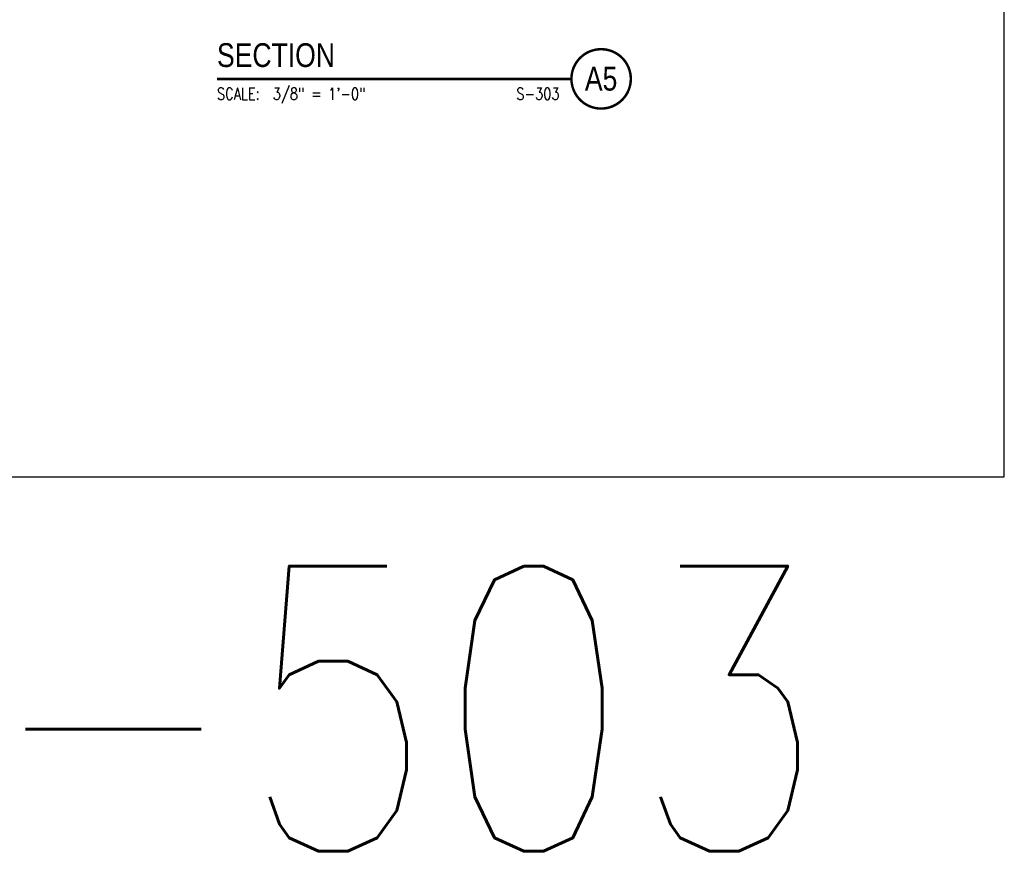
# Model space of a CAD drawing. Header units: inches. Extents: x -9715 to 32893, y -15613 to -1138.
# Tile 86 of 256: x 9557 to 9889, y -9292 to -9010. Entities that reach past the tile are written whole.
import ezdxf
from ezdxf.enums import TextEntityAlignment as Align

# ---------------------------------------------------------------- set-up
doc = ezdxf.new("R2010")
doc.units = ezdxf.units.IN
doc.header["$MEASUREMENT"] = 0
doc.layers.get('0').update_dxf_attribs({"color": 252})
doc.layers.get('DEFPOINTS').update_dxf_attribs({"color": 11})
doc.layers.add('S-ANNO-SYMB', color=2, linetype='Continuous')
doc.styles.add('FT', font='ROMANS.shx', dxfattribs={"width": 0.8, "height": 0.125})
doc.styles.get("Standard").update_dxf_attribs({"font": 'romans.shx', "width": 0.8})
doc.styles.add('TT', font='swiss.ttf', dxfattribs={"width": 0.8, "height": 0.25})

# ---------------------------------------------------------------- blocks, each defined once
blk = doc.blocks.new('SECTION_INFO')
at = {"style": 'TT', "width": 0.8}
blk.add_attdef('SECTION_TITLE', text='', height=0.25, dxfattribs=at).set_placement((0, 0.375), align=Align.TOP_LEFT)
at = {"style": 'FT', "width": 0.8}
blk.add_attdef('SCALE', (0, -0.21875), '', height=0.125, dxfattribs=at)
blk = doc.blocks.new('T-BULB_R')
at = {"const_width": 0.02604}
for points in [[(0.625, 0, 1), (0, 0, 1)], [(0.625, 0, -1), (0, 0, -1)]]:
    blk.add_lwpolyline(points, format="xyb", dxfattribs=at)
at = {"style": 'TT', "width": 0.8}
blk.add_attdef('SECTION_#', text='', height=0.25, dxfattribs=at).set_placement((0.3125, 0), align=Align.MIDDLE)
at = {"style": 'FT', "width": 0.8}
blk.add_attdef('SHEET_FROM', text='', height=0.125, dxfattribs=at).set_placement((-0.125, -0.21875), align=Align.RIGHT)

msp = doc.modelspace()

# ---------------------------------------------------------------- linework, layer by layer
at = {"layer": 'DEFPOINTS'}
msp.add_lwpolyline([(8928.87507, -9164.20578), (9888.87507, -9164.20578), (9888.87507, -8508.86178), (8928.87507, -8508.86178)], close=True, dxfattribs=at)
at = {"layer": 'S-ANNO-SYMB', "const_width": 0.896}
msp.add_lwpolyline([(9623.72321, -9030.21617), (9743.09016, -9030.21617)], dxfattribs=at)

# ---------------------------------------------------------------- block references
at = {"layer": 'S-ANNO-SYMB', "xscale": 32.00000142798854, "yscale": 32.00000142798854, "zscale": 32.00000142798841}
for name, p, values in [('SECTION_INFO', (9623.72321, -9030.21617), {'SECTION_TITLE': 'SECTION', 'SCALE': 'SCALE:  3/8" = 1\'-0"'}), ('T-BULB_R', (9743.09016, -9030.21617), {'SECTION_#': 'A5', 'SHEET_FROM': 'S-303'})]:
    msp.add_blockref(name, p, dxfattribs=at).add_auto_attribs(values)

# ---------------------------------------------------------------- texts
at = {"insert": (9480.20207, -9194.28636), "char_height": 96, "width": 528, "attachment_point": 1}
msp.add_mtext('S-503', dxfattribs=at)

doc.saveas('drawing.dxf')
